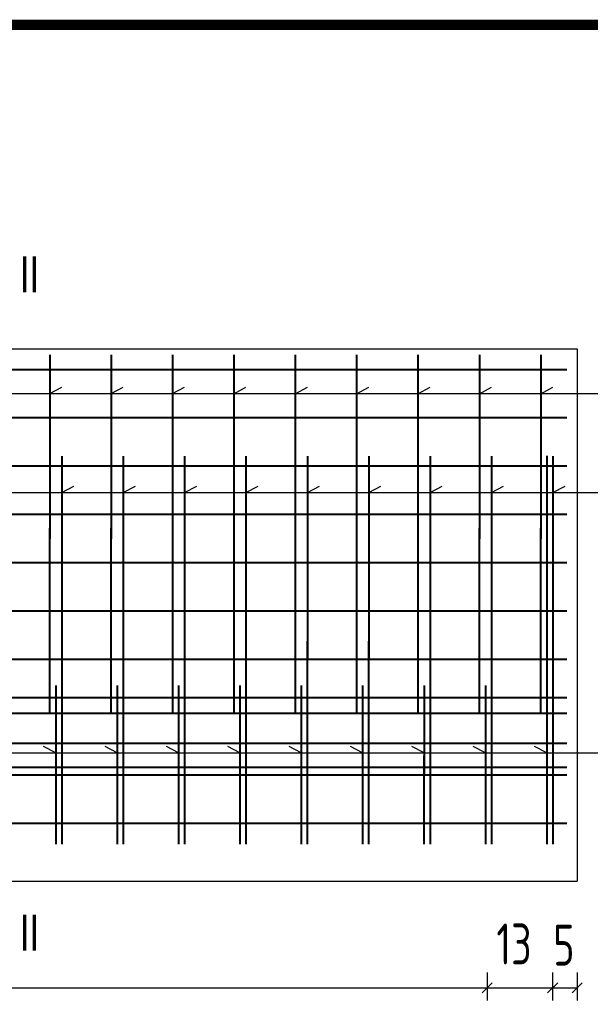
# Model space of a CAD drawing. Header units: inches. Extents: x 112594 to 193184, y 44995 to 116598.
# Tile 54 of 153: x 143271 to 143550, y 71516 to 71997. Entities that reach past the tile are written whole.
import ezdxf

# ---------------------------------------------------------------- set-up
doc = ezdxf.new("R2010")
doc.units = ezdxf.units.IN
doc.header["$MEASUREMENT"] = 0
doc.layers.get('0').update_dxf_attribs({"lineweight": 15})
for name, color, linetype, lineweight in [('BM1', 7, 'Continuous', 15), ('标注', 7, 'Continuous', 18), ('粗线', 1, 'Continuous', 40), ('细实线', 4, 'Continuous', 25)]:
    doc.layers.add(name, color=color, linetype=linetype, lineweight=lineweight)
doc.styles.add('HZTXT', font='tssdeng.shx', dxfattribs={"width": 0.75, "bigfont": 'hztxt.shx'})
doc.dimstyles.new('ISO-100', dxfattribs={"dimtxt": 20, "dimasz": 10, "dimexe": 12.5, "dimexo": 6.25, "dimgap": 6.25, "dimtad": 1, "dimdec": 0, "dimdsep": 46, "dimtxsty": 'HZTXT', "dimblk": 'OBLIQUE', "dimcen": 2.5, "dimadec": 0, "dimazin": 0, "dimtfac": 1, "dimtdec": 0, "dimtmove": 2, "dimatfit": 3, "dimldrblk": 'OBLIQUE', "dimfxl": 15, "dimfxlon": 1, "dimarcsym": 0})

# ---------------------------------------------------------------- blocks, each defined once
blk = doc.blocks.new('_Oblique')
at = {"color": 0, "linetype": 'ByBlock', "lineweight": -2}
blk.add_line((-0.5, -0.5), (0.5, 0.5), dxfattribs=at)
blk = doc.blocks.new('*D968')
at = {"layer": '细实线', "color": 0, "lineweight": -2}
for p, q in [((142475.52, 71531.34), (142475.52, 71517.59)), ((143499.46, 71531.34), (143499.46, 71517.59)), ((142475.52, 71523.84), (143499.46, 71523.84))]:
    blk.add_line(p, q, dxfattribs=at)
at = {"layer": '细实线', "color": 0, "lineweight": -2, "xscale": 5, "yscale": 5, "zscale": 5, "rotation": 180}
blk.add_blockref('_Oblique', (142475.52, 71523.84), dxfattribs=at)
at = {"layer": '细实线', "color": 0, "lineweight": -2, "xscale": 5, "yscale": 5, "zscale": 5}
blk.add_blockref('_Oblique', (143499.46, 71523.84), dxfattribs=at)
at = {"layer": '细实线', "color": 0, "insert": (142987.49, 71536.96), "char_height": 20, "attachment_point": 5, "style": 'HZTXT'}
blk.add_mtext('64*15', dxfattribs=at)
blk = doc.blocks.new('*D969')
at = {"layer": '细实线', "color": 0, "lineweight": -2}
for p, q in [((143531.46, 71531.34), (143531.46, 71517.59)), ((143543.46, 71531.34), (143543.46, 71517.59)), ((143531.46, 71523.84), (143543.46, 71523.84))]:
    blk.add_line(p, q, dxfattribs=at)
at = {"layer": '细实线', "color": 0, "lineweight": -2, "xscale": 5, "yscale": 5, "zscale": 5, "rotation": 180}
blk.add_blockref('_Oblique', (143531.46, 71523.84), dxfattribs=at)
at = {"layer": '细实线', "color": 0, "lineweight": -2, "xscale": 5, "yscale": 5, "zscale": 5}
blk.add_blockref('_Oblique', (143543.46, 71523.84), dxfattribs=at)
at = {"layer": '细实线', "color": 0, "insert": (143536.97, 71544.71), "char_height": 20, "attachment_point": 5, "style": 'HZTXT'}
blk.add_mtext('5', dxfattribs=at)
blk = doc.blocks.new('*D971')
at = {"layer": '细实线', "color": 0, "lineweight": -2}
for p, q in [((143499.46, 71531.34), (143499.46, 71517.59)), ((143531.46, 71531.34), (143531.46, 71517.59)), ((143499.46, 71523.84), (143531.46, 71523.84))]:
    blk.add_line(p, q, dxfattribs=at)
at = {"layer": '细实线', "color": 0, "lineweight": -2, "xscale": 5, "yscale": 5, "zscale": 5, "rotation": 180}
blk.add_blockref('_Oblique', (143499.46, 71523.84), dxfattribs=at)
at = {"layer": '细实线', "color": 0, "lineweight": -2, "xscale": 5, "yscale": 5, "zscale": 5}
blk.add_blockref('_Oblique', (143531.46, 71523.84), dxfattribs=at)
at = {"layer": '细实线', "color": 0, "insert": (143512.59, 71545.28), "char_height": 20, "attachment_point": 5, "style": 'HZTXT'}
blk.add_mtext('13', dxfattribs=at)

msp = doc.modelspace()

# ---------------------------------------------------------------- linework, layer by layer
at = {"layer": 'BM1', "color": 0, "linetype": 'Continuous', "const_width": 4.99949}
msp.add_lwpolyline([(141807.76261, 70559.30239), (141807.76261, 71994.30598), (143820.25727, 71994.30598), (143820.25727, 70559.30239)], close=True, dxfattribs=at)
at = {"layer": '粗线'}
for p, q in [((143285.62926, 71833.03297), (143285.58424, 71662.99538)), ((143285.62926, 71832.03297), (143285.58424, 71661.99538)), ((143285.62926, 71831.03297), (143285.58424, 71660.99538)), ((143285.62926, 71831.03297), (143285.58424, 71660.99538)), ((143285.62926, 71830.09327), (143285.58424, 71666.99538)), ((143285.62926, 71830.03297), (143285.58424, 71659.99538)), ((143285.62926, 71830.03297), (143285.58424, 71659.99538)), ((143315.62926, 71833.03297), (143315.58424, 71662.99538)), ((143315.62926, 71832.03297), (143315.58424, 71661.99538)), ((143315.62926, 71831.03297), (143315.58424, 71660.99538)), ((143315.62926, 71831.03297), (143315.58424, 71660.99538)), ((143315.62926, 71830.09327), (143315.58424, 71666.99538)), ((143315.62926, 71830.03297), (143315.58424, 71659.99538)), ((143315.62926, 71830.03297), (143315.58424, 71659.99538)), ((143345.62926, 71833.03297), (143345.58424, 71662.99538)), ((143345.62926, 71832.03297), (143345.58424, 71661.99538)), ((143345.62926, 71831.03297), (143345.58424, 71660.99538)), ((143345.62926, 71831.03297), (143345.58424, 71660.99538)), ((143345.62926, 71830.09327), (143345.58424, 71666.99538)), ((143345.62926, 71830.03297), (143345.58424, 71659.99538)), ((143345.62926, 71830.03297), (143345.58424, 71659.99538)), ((143375.62926, 71833.03297), (143375.58424, 71662.99538)), ((143375.62926, 71832.03297), (143375.58424, 71661.99538)), ((143375.62926, 71831.03297), (143375.58424, 71660.99538)), ((143375.62926, 71831.03297), (143375.58424, 71660.99538)), ((143375.62926, 71830.09327), (143375.58424, 71666.99538)), ((143375.62926, 71830.03297), (143375.58424, 71659.99538)), ((143375.62926, 71830.03297), (143375.58424, 71659.99538)), ((143405.62926, 71833.03297), (143405.58424, 71662.99538)), ((143405.62926, 71832.03297), (143405.58424, 71661.99538)), ((143405.62926, 71831.03297), (143405.58424, 71660.99538)), ((143405.62926, 71831.03297), (143405.58424, 71660.99538)), ((143405.62926, 71830.09327), (143405.58424, 71666.99538)), ((143405.62926, 71830.03297), (143405.58424, 71659.99538)), ((143405.62926, 71830.03297), (143405.58424, 71659.99538)), ((143435.62926, 71833.03297), (143435.58424, 71662.99538)), ((143435.62926, 71832.03297), (143435.58424, 71661.99538)), ((143435.62926, 71831.03297), (143435.58424, 71660.99538)), ((143435.62926, 71831.03297), (143435.58424, 71660.99538)), ((143435.62926, 71830.09327), (143435.58424, 71666.99538)), ((143435.62926, 71830.03297), (143435.58424, 71659.99538)), ((143435.62926, 71830.03297), (143435.58424, 71659.99538)), ((143465.62926, 71833.03297), (143465.58424, 71662.99538)), ((143465.62926, 71832.03297), (143465.58424, 71661.99538)), ((143465.62926, 71831.03297), (143465.58424, 71660.99538)), ((143465.62926, 71831.03297), (143465.58424, 71660.99538)), ((143465.62926, 71830.09327), (143465.58424, 71666.99538)), ((143465.62926, 71830.03297), (143465.58424, 71659.99538)), ((143465.62926, 71830.03297), (143465.58424, 71659.99538)), ((143495.62926, 71833.03297), (143495.58424, 71662.99538)), ((143495.62926, 71832.03297), (143495.58424, 71661.99538)), ((143495.62926, 71831.03297), (143495.58424, 71660.99538)), ((143495.62926, 71831.03297), (143495.58424, 71660.99538)), ((143495.62926, 71830.09327), (143495.58424, 71666.99538)), ((143495.62926, 71830.03297), (143495.58424, 71659.99538)), ((143495.62926, 71830.03297), (143495.58424, 71659.99538)), ((143525.62926, 71833.03297), (143525.58424, 71662.99538)), ((143525.62926, 71832.03297), (143525.58424, 71661.99538)), ((143525.62926, 71831.03297), (143525.58424, 71660.99538)), ((143525.62926, 71831.03297), (143525.58424, 71660.99538)), ((143525.62926, 71830.09327), (143525.58424, 71666.99538)), ((143525.62926, 71830.03297), (143525.58424, 71659.99538)), ((143525.62926, 71830.03297), (143525.58424, 71659.99538)), ((142975.54101, 71825.99538), (143538.4611, 71825.99538)), ((143285.62926, 71829.09327), (143285.58424, 71665.99538)), ((143285.62926, 71829.03297), (143285.58424, 71658.99538)), ((143285.62926, 71828.09327), (143285.58424, 71664.99538)), ((143285.62926, 71828.09327), (143285.58424, 71664.99538)), ((143285.62926, 71828.03297), (143285.58424, 71657.99538)), ((143285.62926, 71827.09327), (143285.58424, 71663.99538)), ((143285.62926, 71827.09327), (143285.58424, 71663.99538)), ((143285.62926, 71826.09327), (143285.58424, 71662.99538)), ((143285.62926, 71825.09327), (143285.58424, 71661.99538)), ((143315.62926, 71829.09327), (143315.58424, 71665.99538)), ((143315.62926, 71829.03297), (143315.58424, 71658.99538)), ((143315.62926, 71828.09327), (143315.58424, 71664.99538)), ((143315.62926, 71828.09327), (143315.58424, 71664.99538)), ((143315.62926, 71828.03297), (143315.58424, 71657.99538)), ((143315.62926, 71827.09327), (143315.58424, 71663.99538)), ((143315.62926, 71827.09327), (143315.58424, 71663.99538)), ((143315.62926, 71826.09327), (143315.58424, 71662.99538)), ((143315.62926, 71825.09327), (143315.58424, 71661.99538)), ((143345.62926, 71829.09327), (143345.58424, 71665.99538)), ((143345.62926, 71829.03297), (143345.58424, 71658.99538)), ((143345.62926, 71828.09327), (143345.58424, 71664.99538)), ((143345.62926, 71828.09327), (143345.58424, 71664.99538)), ((143345.62926, 71828.03297), (143345.58424, 71657.99538)), ((143345.62926, 71827.09327), (143345.58424, 71663.99538)), ((143345.62926, 71827.09327), (143345.58424, 71663.99538)), ((143345.62926, 71826.09327), (143345.58424, 71662.99538)), ((143345.62926, 71825.09327), (143345.58424, 71661.99538)), ((143375.62926, 71829.09327), (143375.58424, 71665.99538)), ((143375.62926, 71829.03297), (143375.58424, 71658.99538)), ((143375.62926, 71828.09327), (143375.58424, 71664.99538)), ((143375.62926, 71828.09327), (143375.58424, 71664.99538)), ((143375.62926, 71828.03297), (143375.58424, 71657.99538)), ((143375.62926, 71827.09327), (143375.58424, 71663.99538)), ((143375.62926, 71827.09327), (143375.58424, 71663.99538)), ((143375.62926, 71826.09327), (143375.58424, 71662.99538)), ((143375.62926, 71825.09327), (143375.58424, 71661.99538)), ((143405.62926, 71829.09327), (143405.58424, 71665.99538)), ((143405.62926, 71829.03297), (143405.58424, 71658.99538)), ((143405.62926, 71828.09327), (143405.58424, 71664.99538)), ((143405.62926, 71828.09327), (143405.58424, 71664.99538)), ((143405.62926, 71828.03297), (143405.58424, 71657.99538)), ((143405.62926, 71827.09327), (143405.58424, 71663.99538)), ((143405.62926, 71827.09327), (143405.58424, 71663.99538)), ((143405.62926, 71826.09327), (143405.58424, 71662.99538)), ((143405.62926, 71825.09327), (143405.58424, 71661.99538)), ((143435.62926, 71829.09327), (143435.58424, 71665.99538)), ((143435.62926, 71829.03297), (143435.58424, 71658.99538)), ((143435.62926, 71828.09327), (143435.58424, 71664.99538)), ((143435.62926, 71828.09327), (143435.58424, 71664.99538)), ((143435.62926, 71828.03297), (143435.58424, 71657.99538)), ((143435.62926, 71827.09327), (143435.58424, 71663.99538)), ((143435.62926, 71827.09327), (143435.58424, 71663.99538)), ((143435.62926, 71826.09327), (143435.58424, 71662.99538)), ((143435.62926, 71825.09327), (143435.58424, 71661.99538)), ((143465.62926, 71829.09327), (143465.58424, 71665.99538)), ((143465.62926, 71829.03297), (143465.58424, 71658.99538)), ((143465.62926, 71828.09327), (143465.58424, 71664.99538)), ((143465.62926, 71828.09327), (143465.58424, 71664.99538)), ((143465.62926, 71828.03297), (143465.58424, 71657.99538)), ((143465.62926, 71827.09327), (143465.58424, 71663.99538)), ((143465.62926, 71827.09327), (143465.58424, 71663.99538)), ((143465.62926, 71826.09327), (143465.58424, 71662.99538)), ((143465.62926, 71825.09327), (143465.58424, 71661.99538)), ((143495.62926, 71829.09327), (143495.58424, 71665.99538)), ((143495.62926, 71829.03297), (143495.58424, 71658.99538)), ((143495.62926, 71828.09327), (143495.58424, 71664.99538)), ((143495.62926, 71828.09327), (143495.58424, 71664.99538)), ((143495.62926, 71828.03297), (143495.58424, 71657.99538)), ((143495.62926, 71827.09327), (143495.58424, 71663.99538)), ((143495.62926, 71827.09327), (143495.58424, 71663.99538)), ((143495.62926, 71826.09327), (143495.58424, 71662.99538)), ((143495.62926, 71825.09327), (143495.58424, 71661.99538)), ((143525.62926, 71829.09327), (143525.58424, 71665.99538)), ((143525.62926, 71829.03297), (143525.58424, 71658.99538)), ((143525.62926, 71828.09327), (143525.58424, 71664.99538)), ((143525.62926, 71828.09327), (143525.58424, 71664.99538)), ((143525.62926, 71828.03297), (143525.58424, 71657.99538)), ((143525.62926, 71827.09327), (143525.58424, 71663.99538)), ((143525.62926, 71827.09327), (143525.58424, 71663.99538)), ((143525.62926, 71826.09327), (143525.58424, 71662.99538)), ((143525.62926, 71825.09327), (143525.58424, 71661.99538)), ((142975.54101, 71802.39538), (143538.4611, 71802.39538)), ((143291.56898, 71783.65577), (143291.52284, 71603.07056)), ((143291.56898, 71782.65577), (143291.52284, 71602.07056)), ((143291.56898, 71781.65577), (143291.52284, 71601.07056)), ((143291.56898, 71781.65577), (143291.52284, 71601.07056)), ((143321.56898, 71783.65577), (143321.52284, 71603.07056)), ((143321.56898, 71782.65577), (143321.52284, 71602.07056)), ((143321.56898, 71781.65577), (143321.52284, 71601.07056)), ((143321.56898, 71781.65577), (143321.52284, 71601.07056)), ((143351.56898, 71783.65577), (143351.52284, 71603.07056)), ((143351.56898, 71782.65577), (143351.52284, 71602.07056)), ((143351.56898, 71781.65577), (143351.52284, 71601.07056)), ((143351.56898, 71781.65577), (143351.52284, 71601.07056)), ((143381.56898, 71783.65577), (143381.52284, 71603.07056)), ((143381.56898, 71782.65577), (143381.52284, 71602.07056)), ((143381.56898, 71781.65577), (143381.52284, 71601.07056)), ((143381.56898, 71781.65577), (143381.52284, 71601.07056)), ((143411.56898, 71783.65577), (143411.52284, 71603.07056)), ((143411.56898, 71782.65577), (143411.52284, 71602.07056)), ((143411.56898, 71781.65577), (143411.52284, 71601.07056)), ((143411.56898, 71781.65577), (143411.52284, 71601.07056)), ((143441.56898, 71783.65577), (143441.52284, 71603.07056)), ((143441.56898, 71782.65577), (143441.52284, 71602.07056)), ((143441.56898, 71781.65577), (143441.52284, 71601.07056)), ((143441.56898, 71781.65577), (143441.52284, 71601.07056)), ((143471.56898, 71783.65577), (143471.52284, 71603.07056)), ((143471.56898, 71782.65577), (143471.52284, 71602.07056)), ((143471.56898, 71781.65577), (143471.52284, 71601.07056)), ((143471.56898, 71781.65577), (143471.52284, 71601.07056)), ((143501.56898, 71783.65577), (143501.52284, 71603.07056)), ((143501.56898, 71782.65577), (143501.52284, 71602.07056)), ((143501.56898, 71781.65577), (143501.52284, 71601.07056)), ((143501.56898, 71781.65577), (143501.52284, 71601.07056)), ((143528.62409, 71783.70613), (143528.57795, 71603.12091)), ((143528.62409, 71782.70613), (143528.57795, 71602.12091)), ((143528.62409, 71781.70613), (143528.57795, 71601.12091)), ((143528.62409, 71781.70613), (143528.57795, 71601.12091)), ((143531.56898, 71783.65577), (143531.52284, 71603.07056)), ((143531.56898, 71782.65577), (143531.52284, 71602.07056)), ((143531.56898, 71781.65577), (143531.52284, 71601.07056)), ((143531.56898, 71781.65577), (143531.52284, 71601.07056)), ((142975.54101, 71778.79538), (143538.4611, 71778.79538)), ((143291.56898, 71780.65577), (143291.52284, 71600.07056)), ((143291.56898, 71780.65577), (143291.52284, 71600.07056)), ((143291.56898, 71779.65577), (143291.52284, 71599.07056)), ((143291.56898, 71779.65577), (143291.52284, 71599.07056)), ((143291.56898, 71778.65577), (143291.52284, 71598.07056)), ((143291.56898, 71778.65577), (143291.52284, 71598.07056)), ((143291.56898, 71777.65577), (143291.52284, 71597.07056)), ((143291.56898, 71777.65577), (143291.52284, 71597.07056)), ((143291.56898, 71776.65577), (143291.52284, 71596.07056)), ((143291.56898, 71776.65577), (143291.52284, 71596.07056)), ((143321.56898, 71780.65577), (143321.52284, 71600.07056)), ((143321.56898, 71780.65577), (143321.52284, 71600.07056)), ((143321.56898, 71779.65577), (143321.52284, 71599.07056)), ((143321.56898, 71779.65577), (143321.52284, 71599.07056)), ((143321.56898, 71778.65577), (143321.52284, 71598.07056)), ((143321.56898, 71778.65577), (143321.52284, 71598.07056)), ((143321.56898, 71777.65577), (143321.52284, 71597.07056)), ((143321.56898, 71777.65577), (143321.52284, 71597.07056)), ((143321.56898, 71776.65577), (143321.52284, 71596.07056)), ((143321.56898, 71776.65577), (143321.52284, 71596.07056)), ((143351.56898, 71780.65577), (143351.52284, 71600.07056)), ((143351.56898, 71780.65577), (143351.52284, 71600.07056)), ((143351.56898, 71779.65577), (143351.52284, 71599.07056)), ((143351.56898, 71779.65577), (143351.52284, 71599.07056)), ((143351.56898, 71778.65577), (143351.52284, 71598.07056)), ((143351.56898, 71778.65577), (143351.52284, 71598.07056)), ((143351.56898, 71777.65577), (143351.52284, 71597.07056)), ((143351.56898, 71777.65577), (143351.52284, 71597.07056)), ((143351.56898, 71776.65577), (143351.52284, 71596.07056)), ((143351.56898, 71776.65577), (143351.52284, 71596.07056)), ((143381.56898, 71780.65577), (143381.52284, 71600.07056)), ((143381.56898, 71780.65577), (143381.52284, 71600.07056)), ((143381.56898, 71779.65577), (143381.52284, 71599.07056)), ((143381.56898, 71779.65577), (143381.52284, 71599.07056)), ((143381.56898, 71778.65577), (143381.52284, 71598.07056)), ((143381.56898, 71778.65577), (143381.52284, 71598.07056)), ((143381.56898, 71777.65577), (143381.52284, 71597.07056)), ((143381.56898, 71777.65577), (143381.52284, 71597.07056)), ((143381.56898, 71776.65577), (143381.52284, 71596.07056)), ((143381.56898, 71776.65577), (143381.52284, 71596.07056)), ((143411.56898, 71780.65577), (143411.52284, 71600.07056)), ((143411.56898, 71780.65577), (143411.52284, 71600.07056)), ((143411.56898, 71779.65577), (143411.52284, 71599.07056)), ((143411.56898, 71779.65577), (143411.52284, 71599.07056)), ((143411.56898, 71778.65577), (143411.52284, 71598.07056)), ((143411.56898, 71778.65577), (143411.52284, 71598.07056)), ((143411.56898, 71777.65577), (143411.52284, 71597.07056)), ((143411.56898, 71777.65577), (143411.52284, 71597.07056)), ((143411.56898, 71776.65577), (143411.52284, 71596.07056)), ((143411.56898, 71776.65577), (143411.52284, 71596.07056)), ((143441.56898, 71780.65577), (143441.52284, 71600.07056)), ((143441.56898, 71780.65577), (143441.52284, 71600.07056)), ((143441.56898, 71779.65577), (143441.52284, 71599.07056)), ((143441.56898, 71779.65577), (143441.52284, 71599.07056)), ((143441.56898, 71778.65577), (143441.52284, 71598.07056)), ((143441.56898, 71778.65577), (143441.52284, 71598.07056)), ((143441.56898, 71777.65577), (143441.52284, 71597.07056)), ((143441.56898, 71777.65577), (143441.52284, 71597.07056)), ((143441.56898, 71776.65577), (143441.52284, 71596.07056)), ((143441.56898, 71776.65577), (143441.52284, 71596.07056)), ((143471.56898, 71780.65577), (143471.52284, 71600.07056)), ((143471.56898, 71780.65577), (143471.52284, 71600.07056)), ((143471.56898, 71779.65577), (143471.52284, 71599.07056)), ((143471.56898, 71779.65577), (143471.52284, 71599.07056)), ((143471.56898, 71778.65577), (143471.52284, 71598.07056)), ((143471.56898, 71778.65577), (143471.52284, 71598.07056)), ((143471.56898, 71777.65577), (143471.52284, 71597.07056)), ((143471.56898, 71777.65577), (143471.52284, 71597.07056)), ((143471.56898, 71776.65577), (143471.52284, 71596.07056)), ((143471.56898, 71776.65577), (143471.52284, 71596.07056)), ((143501.56898, 71780.65577), (143501.52284, 71600.07056)), ((143501.56898, 71780.65577), (143501.52284, 71600.07056)), ((143501.56898, 71779.65577), (143501.52284, 71599.07056)), ((143501.56898, 71779.65577), (143501.52284, 71599.07056)), ((143501.56898, 71778.65577), (143501.52284, 71598.07056)), ((143501.56898, 71778.65577), (143501.52284, 71598.07056)), ((143501.56898, 71777.65577), (143501.52284, 71597.07056)), ((143501.56898, 71777.65577), (143501.52284, 71597.07056)), ((143501.56898, 71776.65577), (143501.52284, 71596.07056)), ((143501.56898, 71776.65577), (143501.52284, 71596.07056)), ((143528.62409, 71780.70613), (143528.57795, 71600.12091)), ((143528.62409, 71780.70613), (143528.57795, 71600.12091)), ((143528.62409, 71779.70613), (143528.57795, 71599.12091)), ((143528.62409, 71779.70613), (143528.57795, 71599.12091)), ((143528.62409, 71778.70613), (143528.57795, 71598.12091)), ((143528.62409, 71778.70613), (143528.57795, 71598.12091)), ((143528.62409, 71777.70613), (143528.57795, 71597.12091)), ((143528.62409, 71777.70613), (143528.57795, 71597.12091)), ((143528.62409, 71776.70613), (143528.57795, 71596.12091)), ((143528.62409, 71776.70613), (143528.57795, 71596.12091)), ((143531.56898, 71780.65577), (143531.52284, 71600.07056)), ((143531.56898, 71780.65577), (143531.52284, 71600.07056)), ((143531.56898, 71779.65577), (143531.52284, 71599.07056)), ((143531.56898, 71779.65577), (143531.52284, 71599.07056)), ((143531.56898, 71778.65577), (143531.52284, 71598.07056)), ((143531.56898, 71778.65577), (143531.52284, 71598.07056)), ((143531.56898, 71777.65577), (143531.52284, 71597.07056)), ((143531.56898, 71777.65577), (143531.52284, 71597.07056)), ((143531.56898, 71776.65577), (143531.52284, 71596.07056)), ((143531.56898, 71776.65577), (143531.52284, 71596.07056)), ((143291.56898, 71775.65577), (143291.52284, 71595.07056)), ((143291.56898, 71774.65577), (143291.52284, 71594.07056)), ((143321.56898, 71775.65577), (143321.52284, 71595.07056)), ((143321.56898, 71774.65577), (143321.52284, 71594.07056)), ((143351.56898, 71775.65577), (143351.52284, 71595.07056)), ((143351.56898, 71774.65577), (143351.52284, 71594.07056)), ((143381.56898, 71775.65577), (143381.52284, 71595.07056)), ((143381.56898, 71774.65577), (143381.52284, 71594.07056)), ((143411.56898, 71775.65577), (143411.52284, 71595.07056)), ((143411.56898, 71774.65577), (143411.52284, 71594.07056)), ((143441.56898, 71775.65577), (143441.52284, 71595.07056)), ((143441.56898, 71774.65577), (143441.52284, 71594.07056)), ((143471.56898, 71775.65577), (143471.52284, 71595.07056)), ((143471.56898, 71774.65577), (143471.52284, 71594.07056)), ((143501.56898, 71775.65577), (143501.52284, 71595.07056)), ((143501.56898, 71774.65577), (143501.52284, 71594.07056)), ((143528.62409, 71775.70613), (143528.57795, 71595.12091)), ((143528.62409, 71774.70613), (143528.57795, 71594.12091)), ((143531.56898, 71775.65577), (143531.52284, 71595.07056)), ((143531.56898, 71774.65577), (143531.52284, 71594.07056)), ((142975.54101, 71755.19538), (143538.4611, 71755.19538)), ((142975.54101, 71731.59538), (143538.4611, 71731.59538)), ((142973.22211, 71707.99538), (143538.4611, 71707.99538)), ((142975.54101, 71684.39538), (143538.4611, 71684.39538)), ((143288.59571, 71671.47163), (143288.5776, 71603.07056)), ((143318.59571, 71671.47163), (143318.5776, 71603.07056)), ((143348.59571, 71671.47163), (143348.5776, 71603.07056)), ((143378.59571, 71671.47163), (143378.5776, 71603.07056)), ((143408.59571, 71671.47163), (143408.5776, 71603.07056)), ((143438.59571, 71671.47163), (143438.5776, 71603.07056)), ((143468.59571, 71671.47163), (143468.5776, 71603.07056)), ((143498.59571, 71671.47163), (143498.5776, 71603.07056)), ((143528.59571, 71671.47163), (143528.5776, 71603.07056)), ((142975.54101, 71665.75982), (143538.4611, 71665.75982)), ((143288.59571, 71670.47163), (143288.5776, 71602.07056)), ((143288.59571, 71669.47163), (143288.5776, 71601.07056)), ((143288.59571, 71669.47163), (143288.5776, 71601.07056)), ((143288.59571, 71668.47163), (143288.5776, 71600.07056)), ((143288.59571, 71668.47163), (143288.5776, 71600.07056)), ((143288.59571, 71667.47163), (143288.5776, 71599.07056)), ((143288.59571, 71667.47163), (143288.5776, 71599.07056)), ((143288.59571, 71666.47163), (143288.5776, 71598.07056)), ((143288.59571, 71666.47163), (143288.5776, 71598.07056)), ((143318.59571, 71670.47163), (143318.5776, 71602.07056)), ((143318.59571, 71669.47163), (143318.5776, 71601.07056)), ((143318.59571, 71669.47163), (143318.5776, 71601.07056)), ((143318.59571, 71668.47163), (143318.5776, 71600.07056)), ((143318.59571, 71668.47163), (143318.5776, 71600.07056)), ((143318.59571, 71667.47163), (143318.5776, 71599.07056)), ((143318.59571, 71667.47163), (143318.5776, 71599.07056)), ((143318.59571, 71666.47163), (143318.5776, 71598.07056)), ((143318.59571, 71666.47163), (143318.5776, 71598.07056)), ((143348.59571, 71670.47163), (143348.5776, 71602.07056)), ((143348.59571, 71669.47163), (143348.5776, 71601.07056)), ((143348.59571, 71669.47163), (143348.5776, 71601.07056)), ((143348.59571, 71668.47163), (143348.5776, 71600.07056)), ((143348.59571, 71668.47163), (143348.5776, 71600.07056)), ((143348.59571, 71667.47163), (143348.5776, 71599.07056)), ((143348.59571, 71667.47163), (143348.5776, 71599.07056)), ((143348.59571, 71666.47163), (143348.5776, 71598.07056)), ((143348.59571, 71666.47163), (143348.5776, 71598.07056)), ((143378.59571, 71670.47163), (143378.5776, 71602.07056)), ((143378.59571, 71669.47163), (143378.5776, 71601.07056)), ((143378.59571, 71669.47163), (143378.5776, 71601.07056)), ((143378.59571, 71668.47163), (143378.5776, 71600.07056)), ((143378.59571, 71668.47163), (143378.5776, 71600.07056)), ((143378.59571, 71667.47163), (143378.5776, 71599.07056)), ((143378.59571, 71667.47163), (143378.5776, 71599.07056)), ((143378.59571, 71666.47163), (143378.5776, 71598.07056)), ((143378.59571, 71666.47163), (143378.5776, 71598.07056)), ((143408.59571, 71670.47163), (143408.5776, 71602.07056)), ((143408.59571, 71669.47163), (143408.5776, 71601.07056)), ((143408.59571, 71669.47163), (143408.5776, 71601.07056)), ((143408.59571, 71668.47163), (143408.5776, 71600.07056)), ((143408.59571, 71668.47163), (143408.5776, 71600.07056)), ((143408.59571, 71667.47163), (143408.5776, 71599.07056)), ((143408.59571, 71667.47163), (143408.5776, 71599.07056)), ((143408.59571, 71666.47163), (143408.5776, 71598.07056)), ((143408.59571, 71666.47163), (143408.5776, 71598.07056)), ((143438.59571, 71670.47163), (143438.5776, 71602.07056)), ((143438.59571, 71669.47163), (143438.5776, 71601.07056)), ((143438.59571, 71669.47163), (143438.5776, 71601.07056)), ((143438.59571, 71668.47163), (143438.5776, 71600.07056)), ((143438.59571, 71668.47163), (143438.5776, 71600.07056)), ((143438.59571, 71667.47163), (143438.5776, 71599.07056)), ((143438.59571, 71667.47163), (143438.5776, 71599.07056)), ((143438.59571, 71666.47163), (143438.5776, 71598.07056)), ((143438.59571, 71666.47163), (143438.5776, 71598.07056)), ((143468.59571, 71670.47163), (143468.5776, 71602.07056)), ((143468.59571, 71669.47163), (143468.5776, 71601.07056)), ((143468.59571, 71669.47163), (143468.5776, 71601.07056)), ((143468.59571, 71668.47163), (143468.5776, 71600.07056)), ((143468.59571, 71668.47163), (143468.5776, 71600.07056)), ((143468.59571, 71667.47163), (143468.5776, 71599.07056)), ((143468.59571, 71667.47163), (143468.5776, 71599.07056)), ((143468.59571, 71666.47163), (143468.5776, 71598.07056)), ((143468.59571, 71666.47163), (143468.5776, 71598.07056)), ((143498.59571, 71670.47163), (143498.5776, 71602.07056)), ((143498.59571, 71669.47163), (143498.5776, 71601.07056)), ((143498.59571, 71669.47163), (143498.5776, 71601.07056)), ((143498.59571, 71668.47163), (143498.5776, 71600.07056)), ((143498.59571, 71668.47163), (143498.5776, 71600.07056)), ((143498.59571, 71667.47163), (143498.5776, 71599.07056)), ((143498.59571, 71667.47163), (143498.5776, 71599.07056)), ((143498.59571, 71666.47163), (143498.5776, 71598.07056)), ((143498.59571, 71666.47163), (143498.5776, 71598.07056)), ((143528.59571, 71670.47163), (143528.5776, 71602.07056)), ((143528.59571, 71669.47163), (143528.5776, 71601.07056)), ((143528.59571, 71669.47163), (143528.5776, 71601.07056)), ((143528.59571, 71668.47163), (143528.5776, 71600.07056)), ((143528.59571, 71668.47163), (143528.5776, 71600.07056)), ((143528.59571, 71667.47163), (143528.5776, 71599.07056)), ((143528.59571, 71667.47163), (143528.5776, 71599.07056)), ((143528.59571, 71666.47163), (143528.5776, 71598.07056)), ((143528.59571, 71666.47163), (143528.5776, 71598.07056)), ((143288.59571, 71665.47163), (143288.5776, 71597.07056)), ((143288.59571, 71665.47163), (143288.5776, 71597.07056)), ((143288.59571, 71664.47163), (143288.5776, 71596.07056)), ((143288.59571, 71664.47163), (143288.5776, 71596.07056)), ((143288.59571, 71663.47163), (143288.5776, 71595.07056)), ((143288.59571, 71662.47163), (143288.5776, 71594.07056)), ((143318.59571, 71665.47163), (143318.5776, 71597.07056)), ((143318.59571, 71665.47163), (143318.5776, 71597.07056)), ((143318.59571, 71664.47163), (143318.5776, 71596.07056)), ((143318.59571, 71664.47163), (143318.5776, 71596.07056)), ((143318.59571, 71663.47163), (143318.5776, 71595.07056)), ((143318.59571, 71662.47163), (143318.5776, 71594.07056)), ((143348.59571, 71665.47163), (143348.5776, 71597.07056)), ((143348.59571, 71665.47163), (143348.5776, 71597.07056)), ((143348.59571, 71664.47163), (143348.5776, 71596.07056)), ((143348.59571, 71664.47163), (143348.5776, 71596.07056)), ((143348.59571, 71663.47163), (143348.5776, 71595.07056)), ((143348.59571, 71662.47163), (143348.5776, 71594.07056)), ((143378.59571, 71665.47163), (143378.5776, 71597.07056)), ((143378.59571, 71665.47163), (143378.5776, 71597.07056)), ((143378.59571, 71664.47163), (143378.5776, 71596.07056)), ((143378.59571, 71664.47163), (143378.5776, 71596.07056)), ((143378.59571, 71663.47163), (143378.5776, 71595.07056)), ((143378.59571, 71662.47163), (143378.5776, 71594.07056)), ((143408.59571, 71665.47163), (143408.5776, 71597.07056)), ((143408.59571, 71665.47163), (143408.5776, 71597.07056)), ((143408.59571, 71664.47163), (143408.5776, 71596.07056)), ((143408.59571, 71664.47163), (143408.5776, 71596.07056)), ((143408.59571, 71663.47163), (143408.5776, 71595.07056)), ((143408.59571, 71662.47163), (143408.5776, 71594.07056)), ((143438.59571, 71665.47163), (143438.5776, 71597.07056)), ((143438.59571, 71665.47163), (143438.5776, 71597.07056)), ((143438.59571, 71664.47163), (143438.5776, 71596.07056)), ((143438.59571, 71664.47163), (143438.5776, 71596.07056)), ((143438.59571, 71663.47163), (143438.5776, 71595.07056)), ((143438.59571, 71662.47163), (143438.5776, 71594.07056)), ((143468.59571, 71665.47163), (143468.5776, 71597.07056)), ((143468.59571, 71665.47163), (143468.5776, 71597.07056)), ((143468.59571, 71664.47163), (143468.5776, 71596.07056)), ((143468.59571, 71664.47163), (143468.5776, 71596.07056)), ((143468.59571, 71663.47163), (143468.5776, 71595.07056)), ((143468.59571, 71662.47163), (143468.5776, 71594.07056)), ((143498.59571, 71665.47163), (143498.5776, 71597.07056)), ((143498.59571, 71665.47163), (143498.5776, 71597.07056)), ((143498.59571, 71664.47163), (143498.5776, 71596.07056)), ((143498.59571, 71664.47163), (143498.5776, 71596.07056)), ((143498.59571, 71663.47163), (143498.5776, 71595.07056)), ((143498.59571, 71662.47163), (143498.5776, 71594.07056)), ((143528.59571, 71665.47163), (143528.5776, 71597.07056)), ((143528.59571, 71665.47163), (143528.5776, 71597.07056)), ((143528.59571, 71664.47163), (143528.5776, 71596.07056)), ((143528.59571, 71664.47163), (143528.5776, 71596.07056)), ((143528.59571, 71663.47163), (143528.5776, 71595.07056)), ((143528.59571, 71662.47163), (143528.5776, 71594.07056)), ((142975.54101, 71657.99538), (143538.4611, 71657.99538)), ((142975.54101, 71643.43718), (143538.4611, 71643.43718)), ((142975.50747, 71627.91947), (143538.42755, 71627.91947)), ((142975.54101, 71631.59538), (143538.4611, 71631.59538)), ((142975.50747, 71604.31947), (143538.42755, 71604.31947))]:
    msp.add_line(p, q, dxfattribs=at)
at = {"layer": '细实线'}
for p, q in [((142975.54101, 71835.99538), (143543.4611, 71835.99538)), ((143543.4611, 71835.99538), (143543.4611, 71575.91407)), ((143285.62624, 71814.13997), (143291.55858, 71817.27386)), ((143315.62624, 71814.13997), (143321.55858, 71817.27386)), ((143345.62624, 71814.13997), (143351.55858, 71817.27386)), ((143375.62622, 71814.09028), (143381.55856, 71817.22417)), ((143405.62622, 71814.09028), (143411.55856, 71817.22417)), ((143435.62622, 71814.09028), (143441.55856, 71817.22417)), ((143465.62622, 71814.09028), (143471.55856, 71817.22417)), ((143495.62622, 71814.09028), (143501.55856, 71817.22417)), ((143525.62622, 71814.09028), (143531.55856, 71817.22417)), ((142475.62624, 71814.13997), (143599.21414, 71814.13997)), ((143291.56673, 71765.84621), (143297.49907, 71768.9801)), ((143321.56673, 71765.84621), (143327.49907, 71768.9801)), ((143351.56673, 71765.84621), (143357.49907, 71768.9801)), ((143381.56671, 71765.79652), (143387.49905, 71768.93041)), ((143411.56671, 71765.79652), (143417.49905, 71768.93041)), ((143441.56671, 71765.79652), (143447.49905, 71768.93041)), ((143471.56671, 71765.79652), (143477.49905, 71768.93041)), ((143501.56671, 71765.79652), (143507.49905, 71768.93041)), ((143531.56671, 71765.79652), (143537.49905, 71768.93041)), ((142481.56673, 71765.84621), (143605.15463, 71765.84621)), ((143288.59288, 71638.56845), (143282.66054, 71641.70234)), ((143318.59288, 71638.56845), (143312.66054, 71641.70234)), ((143348.59049, 71638.56845), (143342.65815, 71641.70234)), ((143378.59049, 71638.56845), (143372.65815, 71641.70234)), ((143408.5905, 71638.60274), (143402.65816, 71641.73663)), ((143438.5905, 71638.5948), (143432.65816, 71641.72868)), ((143468.59049, 71638.56845), (143462.65815, 71641.70234)), ((143498.59288, 71638.57891), (143492.66054, 71641.7128)), ((143528.59049, 71638.57097), (143522.65815, 71641.70486)), ((142478.58939, 71638.57029), (143605.12109, 71638.57029)), ((142975.54101, 71575.91407), (143543.4611, 71575.91407))]:
    msp.add_line(p, q, dxfattribs=at)

# ---------------------------------------------------------------- texts
at = {"layer": '标注', "style": 'HZTXT', "width": 0.8}
for p in [(143267.75219, 71861.66705), (143267.75219, 71540.01965)]:
    msp.add_text('Ⅱ', height=20, dxfattribs=at).set_placement(p)

# ---------------------------------------------------------------- dimensions: what is measured, and where the dimension line sits
at = {"layer": '细实线'}
dim = msp.add_linear_dim(base=(143499.4611, 71523.83801), p1=(142475.52284, 71575.91407), p2=(143499.4611, 71575.91407), text='64*15', dimstyle='ISO-100', override={"dimscale": 0.5, "dimtxt": 40, "dimlfac": 0.5}, dxfattribs=at)
dim.commit()
dim.dimension.update_dxf_attribs({"geometry": '*D968', "text_midpoint": (142987.49197, 71536.96301)})
for base, p1, p2, text, picture, middle in [((143531.4611, 71523.83801), (143499.4611, 71575.91407), (143531.4611, 71575.91407), '13', '*D971', (143512.59111, 71545.28031)), ((143543.4611, 71523.83801), (143531.4611, 71575.91407), (143543.4611, 71575.91407), '5', '*D969', (143536.96895, 71544.71162))]:
    dim = msp.add_linear_dim(base=base, p1=p1, p2=p2, text=text, dimstyle='ISO-100', override={"dimscale": 0.5, "dimtxt": 40, "dimlfac": 0.5}, dxfattribs=at)
    dim.commit()
    dim.dimension.update_dxf_attribs({"geometry": picture, "text_midpoint": middle, "dimtype": 160})

doc.saveas('drawing.dxf')
